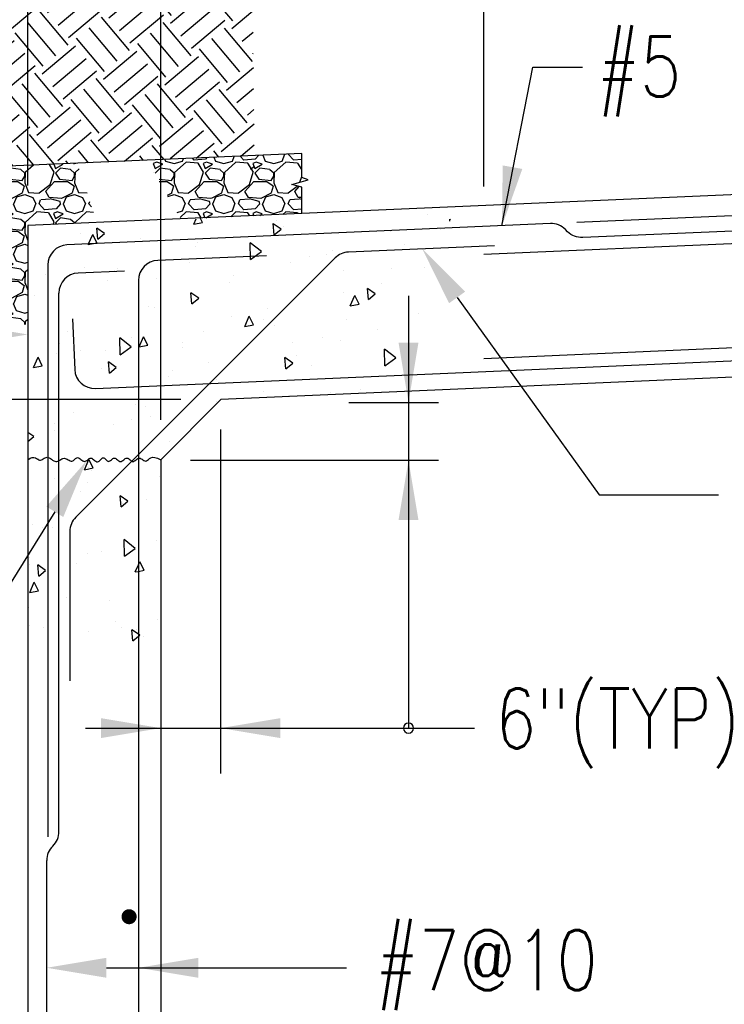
# Model space of a CAD drawing. Header units: inches. Extents: x -9715 to 32893, y -15613 to -1138.
# Tile 138 of 256: x 7271 to 7341, y -5569 to -5470. Entities that reach past the tile are written whole.
import ezdxf

# ---------------------------------------------------------------- set-up
doc = ezdxf.new("R2010")
doc.units = ezdxf.units.IN
doc.header["$MEASUREMENT"] = 0
doc.layers.get('0').update_dxf_attribs({"color": 252})
doc.layers.get('DEFPOINTS').update_dxf_attribs({"color": 11})
for name, color, linetype in [('S-ANNO-DIMS', 2, 'Continuous'), ('S-ANNO-TEXT', 2, 'Continuous'), ('S-FNDN-PATT', 8, 'Continuous'), ('S1', 2, 'Continuous'), ('S3', 4, 'Continuous'), ('S6', 1, 'Continuous')]:
    doc.layers.add(name, color=color, linetype=linetype)
doc.styles.add('125', font='romans.shx', dxfattribs={"width": 0.8, "height": 2})
doc.styles.add('DIM', font='ROMANS.shx', dxfattribs={"width": 0.8})
doc.dimstyles.new('DIM-16', dxfattribs={"dimscale": 0, "dimtxt": 6, "dimasz": 6, "dimexe": 3, "dimexo": 3, "dimgap": 3, "dimtad": 1, "dimdec": 1, "dimzin": 3, "dimdsep": 46, "dimlunit": 4, "dimtxsty": 'DIM', "dimcen": 0, "dimdle": 0.0625, "dimclrd": 256, "dimclre": 256, "dimclrt": 2, "dimazin": 0, "dimtfac": 1, "dimtdec": 1, "dimtmove": 1, "dimatfit": 0, "dimfxl": 0.0625, "dimfrac": 2, "dimtolj": 1, "dimtzin": 0, "dimarcsym": 0})

# ---------------------------------------------------------------- blocks, each defined once
blk = doc.blocks.new('*X34')
at = {"color": 0}
for p, q in [((643.23, 757.57), (644.89, 755.6)), ((644.75, 754.06), (649.26, 757.84)), ((647.36, 757.75), (647.4, 757.71)), ((654.25, 758.05), (657.22, 754.52)), ((657.08, 752.98), (663.62, 758.46)), ((658.38, 758.23), (659.73, 756.63)), ((665.27, 758.53), (669.54, 753.44)), ((669.4, 758.71), (672.06, 755.55)), ((669.41, 751.9), (676.11, 757.52)), ((673.53, 758.9), (674.57, 757.66)), ((676.29, 759.02), (681.87, 752.36)), ((680.42, 759.2), (684.38, 754.47)), ((684.55, 759.38), (685.94, 757.72)), ((634.54, 752.62), (640.28, 757.44)), ((636.64, 750.11), (643.35, 755.73)), ((646.86, 751.54), (653.57, 757.17)), ((659.19, 750.46), (665.89, 756.09)), ((631.63, 754.38), (636.51, 748.57)), ((643.21, 754.19), (648.84, 747.49)), ((648.97, 749.03), (655.67, 754.65)), ((661.3, 747.95), (668, 753.57)), ((671.52, 749.39), (678.22, 755.01)), ((681.74, 750.82), (685.98, 754.38)), ((628.61, 752.87), (634, 746.46)), ((640.7, 752.08), (646.32, 745.38)), ((655.54, 753.11), (661.16, 746.41)), ((667.87, 752.03), (673.49, 745.33)), ((673.63, 746.87), (680.33, 752.5)), ((623.58, 750.36), (624.18, 749.64)), ((625.86, 751.05), (631.48, 744.35)), ((638.19, 749.97), (643.81, 743.27)), ((653.03, 751), (658.65, 744.3)), ((665.35, 749.92), (670.98, 743.22)), ((680.19, 750.95), (685.82, 744.25)), ((683.84, 748.31), (686.02, 750.13)), ((619.02, 743.89), (625.72, 749.51)), ((620.57, 748.85), (621.67, 747.54)), ((631.35, 742.81), (638.05, 748.43)), ((650.51, 748.89), (656.14, 742.19)), ((662.84, 747.82), (668.46, 741.11)), ((677.68, 748.85), (683.3, 742.14)), ((617.55, 747.34), (619.15, 745.43)), ((621.13, 741.37), (627.83, 747)), ((633.46, 740.29), (640.16, 745.92)), ((643.67, 741.73), (650.38, 747.35)), ((656, 740.65), (662.7, 746.27)), ((675.17, 746.74), (680.79, 740.03)), ((685.95, 745.79), (686.06, 745.88)), ((608.8, 742.45), (610.33, 743.73)), ((610.91, 739.94), (617.61, 745.56)), ((617.48, 744.02), (623.1, 737.32)), ((623.24, 738.86), (629.94, 744.48)), ((645.78, 739.21), (652.49, 744.84)), ((658.11, 738.14), (664.81, 743.76)), ((668.33, 739.57), (675.03, 745.2)), ((607.49, 742.31), (610.78, 738.4)), ((614.97, 741.91), (620.59, 735.21)), ((629.81, 742.94), (635.43, 736.24)), ((635.57, 737.78), (642.27, 743.4)), ((642.13, 741.86), (647.76, 735.16)), ((647.89, 736.7), (654.6, 742.33)), ((670.44, 737.06), (677.14, 742.68)), ((680.66, 738.49), (686.09, 743.05)), ((604.47, 740.8), (608.26, 736.29)), ((612.45, 739.8), (618.08, 733.1)), ((627.29, 740.83), (632.92, 734.13)), ((639.62, 739.75), (645.24, 733.05)), ((654.46, 740.78), (660.09, 734.08)), ((660.22, 735.62), (666.92, 741.25)), ((666.79, 739.71), (672.41, 733)), ((672.55, 734.54), (679.25, 740.17)), ((601.45, 739.3), (605.75, 734.18)), ((605.61, 732.64), (612.32, 738.26)), ((624.78, 738.72), (630.4, 732.02)), ((651.95, 738.68), (657.57, 731.97)), ((679.12, 738.63), (684.74, 731.92)), ((682.77, 735.98), (686.13, 738.81)), ((593.29, 733.72), (597.7, 737.42)), ((595.4, 731.2), (602.1, 736.83)), ((607.72, 730.12), (614.43, 735.75)), ((617.94, 731.56), (624.64, 737.18)), ((630.27, 730.48), (636.97, 736.1)), ((637.11, 737.64), (642.73, 730.94)), ((649.43, 736.57), (655.06, 729.86)), ((664.27, 737.6), (669.9, 730.89)), ((676.6, 736.52), (682.23, 729.82)), ((591.75, 733.85), (597.37, 727.15)), ((593.41, 735.27), (593.42, 735.26)), ((597.51, 728.69), (604.21, 734.31)), ((620.05, 729.04), (626.75, 734.67)), ((642.6, 729.4), (649.3, 735.03)), ((654.92, 728.32), (661.63, 733.95)), ((661.76, 735.49), (667.39, 728.79)), ((674.09, 734.41), (679.71, 727.71)), ((684.87, 733.47), (686.18, 734.56)), ((585.18, 729.77), (589.28, 733.21)), ((604.07, 732.77), (609.7, 726.07)), ((609.83, 727.61), (616.54, 733.23)), ((622.16, 726.53), (628.86, 732.16)), ((632.38, 727.97), (639.08, 733.59)), ((644.71, 726.89), (651.41, 732.51)), ((667.25, 727.24), (673.95, 732.87)), ((583.35, 730.24), (585.04, 728.23)), ((589.23, 731.74), (594.86, 725.04)), ((601.56, 730.66), (607.18, 723.96)), ((616.4, 731.69), (622.03, 724.99)), ((628.73, 730.61), (634.35, 723.91)), ((634.49, 725.45), (641.19, 731.08)), ((646.81, 724.37), (653.52, 730)), ((657.03, 725.81), (663.74, 731.43)), ((669.36, 724.73), (676.06, 730.35)), ((679.58, 726.17), (686.21, 731.73)), ((579.88, 722.47), (586.58, 728.09)), ((580.33, 728.73), (582.53, 726.12)), ((586.72, 729.63), (592.34, 722.93)), ((599.05, 728.55), (604.67, 721.85)), ((613.89, 729.58), (619.51, 722.88)), ((626.21, 728.51), (630.89, 722.93)), ((641.06, 729.54), (646.04, 723.59)), ((653.38, 728.46), (657.06, 724.07)), ((660.23, 724.21), (665.84, 728.92)), ((674.59, 724.84), (678.17, 727.84)), ((569.66, 721.03), (576.37, 726.66)), ((577.32, 727.23), (580.02, 724.01)), ((592.21, 721.39), (598.91, 727.01)), ((604.54, 720.31), (611.24, 725.93)), ((611.37, 727.47), (616.66, 721.18)), ((623.7, 726.4), (626.76, 722.75)), ((638.54, 727.43), (641.91, 723.41)), ((650.87, 726.35), (652.93, 723.89)), ((665.71, 727.38), (668.08, 724.55)), ((678.04, 726.3), (679.1, 725.03)), ((683.57, 725.23), (686.25, 727.48)), ((571.77, 718.52), (578.48, 724.14)), ((581.99, 719.95), (588.69, 725.58)), ((594.32, 718.87), (601.02, 724.5)), ((620.74, 722.49), (623.57, 724.86)), ((636.03, 725.32), (637.78, 723.23)), ((648.36, 724.24), (648.8, 723.71)), ((663.2, 725.27), (663.95, 724.37)), ((567.26, 722.2), (571.64, 716.98)), ((578.34, 722.6), (583.23, 716.77)), ((584.1, 717.44), (590.8, 723.06)), ((596.43, 716.36), (603.13, 721.99)), ((606.65, 717.8), (613.35, 723.42)), ((635.1, 723.11), (635.89, 723.78)), ((685.51, 722.58), (686.29, 723.23)), ((564.24, 720.69), (569.12, 714.87)), ((575.83, 720.49), (580.22, 715.26)), ((590.67, 721.52), (596.29, 714.82)), ((602.99, 720.44), (608.62, 713.74)), ((608.75, 715.28), (615.46, 720.91)), ((559.21, 718.17), (559.31, 718.06)), ((561.22, 719.18), (566.61, 712.76)), ((573.31, 718.38), (577.2, 713.75)), ((588.15, 719.41), (588.26, 719.28)), ((600.48, 718.33), (606.11, 711.63)), ((615.32, 719.37), (616.66, 717.77)), ((558.48, 715.93), (560.85, 717.92)), ((566.48, 711.22), (573.18, 716.84)), ((597.97, 716.23), (603.59, 709.52)), ((612.81, 717.26), (616.66, 712.67)), ((560.61, 713.44), (562.96, 715.41)), ((570.77, 710.54), (575.29, 714.33)), ((596.23, 713.34), (597.83, 714.68)), ((610.3, 715.15), (615.92, 708.44)), ((562.74, 710.94), (565.07, 712.89)), ((598.4, 710.87), (599.94, 712.17)), ((603.46, 707.98), (610.16, 713.61)), ((564.93, 711.35), (567.14, 708.72)), ((605.57, 705.47), (612.27, 711.09)), ((600.56, 708.41), (602.05, 709.66)), ((601.92, 708.12), (607.54, 701.41)), ((607.68, 702.95), (614.38, 708.58)), ((614.24, 707.04), (616.66, 704.16)), ((615.78, 706.9), (616.66, 707.64)), ((611.73, 704.93), (616.66, 699.06)), ((609.22, 702.82), (614.84, 696.12)), ((604.66, 697.57), (609.08, 701.28)), ((604.66, 699.74), (605.03, 699.3)), ((604.66, 693.28), (611.19, 698.77)), ((606.6, 690.63), (613.3, 696.25)), ((614.71, 694.58), (616.66, 696.21)), ((613.17, 694.71), (616.66, 690.55)), ((610.65, 692.6), (616.28, 685.9)), ((604.66, 691.24), (606.46, 689.09)), ((608.14, 690.49), (613.76, 683.79)), ((604.66, 686.14), (608, 688.95)), ((604.66, 681.86), (610.11, 686.44)), ((613.63, 682.25), (616.66, 684.79)), ((605.52, 678.3), (612.22, 683.92)), ((612.09, 682.38), (615.5, 678.31)), ((615.74, 679.74), (616.66, 680.51)), ((609.57, 680.27), (612.11, 677.25)), ((604.66, 677.62), (605.38, 676.76)), ((605.01, 675.01), (606.92, 676.62)), ((607.06, 678.17), (608.72, 676.18))]:
    blk.add_line(p, q, dxfattribs=at)
blk = doc.blocks.new('*X43')
at = {"color": 0}
for p, q in [((674.11, 711.74), (674.59, 712.83)), ((674.11, 711.74), (675.87, 712.08)), ((675.87, 712.08), (675.49, 712.86)), ((690.63, 712.54), (690.63, 712.54)), ((721.01, 713.66), (721.01, 713.66)), ((725.55, 712.31), (725.51, 712.7)), ((725.64, 712.61), (725.51, 712.7)), ((654.82, 708.71), (654.62, 710.95)), ((656.2, 709.87), (654.62, 710.95)), ((690.26, 709.58), (690.07, 711.83)), ((691.64, 710.74), (690.07, 711.82)), ((690.26, 709.58), (691.64, 710.74)), ((692.21, 711.29), (692.21, 711.29)), ((713.64, 710.29), (713.64, 710.29)), ((723.61, 710.68), (723.61, 710.68)), ((651.44, 709.82), (651.44, 709.82)), ((652.9, 707.62), (653.82, 709.67)), ((654.67, 707.96), (653.82, 709.67)), ((654.82, 708.71), (656.2, 709.87)), ((663.42, 708.92), (663.42, 708.92)), ((674.93, 708.12), (674.93, 708.12)), ((652.9, 707.62), (654.67, 707.96)), ((674.4, 707.26), (674.4, 707.26)), ((685.51, 704.64), (685.44, 708.01)), ((687.69, 706.23), (685.44, 708.01)), ((685.51, 704.64), (687.69, 706.23)), ((701.98, 706.43), (701.98, 706.43)), ((716.4, 707.65), (716.4, 707.65)), ((687.6, 705.28), (687.6, 705.28)), ((697.44, 705.23), (697.44, 705.23)), ((700.76, 705.62), (700.76, 705.62)), ((652.08, 703.05), (652.08, 703.05)), ((658.24, 702.5), (658.24, 702.5)), ((658.81, 702.91), (658.81, 702.91)), ((673.18, 704.07), (673.18, 704.07)), ((693.44, 703.99), (693.44, 703.99)), ((704.14, 702.39), (704.14, 702.39)), ((713.88, 702.82), (713.88, 702.82)), ((720.44, 702.97), (720.44, 702.97)), ((644.39, 701.7), (644.39, 701.7)), ((644.76, 701.43), (644.76, 701.43)), ((656.84, 700.33), (656.84, 700.33)), ((666.58, 700.75), (666.58, 700.75)), ((682.11, 701.43), (682.11, 701.43)), ((681.21, 699.94), (681.21, 699.94)), ((709.16, 696.57), (708.97, 698.81)), ((710.54, 697.73), (708.97, 698.81)), ((711.81, 699.83), (711.81, 699.83)), ((642.04, 697.44), (642.04, 697.44)), ((663.13, 697.27), (663.13, 697.27)), ((673.72, 695.7), (673.52, 697.94)), ((675.1, 696.86), (673.52, 697.94)), ((673.72, 695.7), (675.1, 696.86)), ((695, 697.34), (695, 697.34)), ((704.24, 697.91), (704.24, 697.91)), ((705.53, 695.32), (706.45, 697.37)), ((707.3, 695.66), (706.45, 697.37)), ((709.16, 696.57), (710.54, 697.73)), ((665.05, 695.18), (665.05, 695.18)), ((666.21, 694.97), (666.21, 694.97)), ((688.96, 694.77), (688.96, 694.77)), ((705.53, 695.32), (707.3, 695.66)), ((681.64, 693.15), (681.64, 693.15)), ((684.33, 691.2), (685.24, 693.25)), ((686.1, 691.54), (685.24, 693.25)), ((688.01, 692.62), (688.01, 692.62)), ((704.76, 692.49), (704.76, 692.49)), ((719.18, 693.7), (719.18, 693.7)), ((684.33, 691.2), (686.1, 691.54)), ((690.39, 691.33), (690.39, 691.33)), ((711.05, 690.59), (711.05, 690.59)), ((648.84, 690.12), (648.84, 690.12)), ((659.36, 685.51), (659.29, 688.88)), ((661.54, 687.1), (659.29, 688.88)), ((661.6, 688.97), (661.6, 688.97)), ((663.12, 687.07), (664.04, 689.13)), ((664.89, 687.42), (664.04, 689.13)), ((675.97, 690.12), (675.97, 690.12)), ((700, 688.99), (700, 688.99)), ((703.63, 688.32), (703.63, 688.32)), ((647.18, 687.75), (647.18, 687.75)), ((651.32, 686.43), (651.32, 686.43)), ((659.36, 685.51), (661.54, 687.1)), ((663.12, 687.07), (664.89, 687.42)), ((671.85, 687.86), (671.85, 687.86)), ((671.86, 686.94), (671.86, 686.94)), ((693.89, 687.9), (693.89, 687.9)), ((712.5, 683.28), (712.43, 686.65)), ((714.68, 684.87), (712.43, 686.65)), ((641.92, 682.95), (642.84, 685.01)), ((643.69, 683.3), (642.84, 685.01)), ((646.59, 685.83), (646.59, 685.83)), ((656.33, 686.26), (656.33, 686.26)), ((692.62, 682.69), (692.42, 684.93)), ((694, 683.84), (692.42, 684.93)), ((694.81, 685.3), (694.81, 685.3)), ((712.5, 683.28), (714.68, 684.87)), ((641.92, 682.95), (643.69, 683.3)), ((655.65, 682.8), (655.65, 682.8)), ((657.17, 681.82), (656.97, 684.06)), ((658.55, 682.97), (656.97, 684.06)), ((657.17, 681.82), (658.55, 682.97)), ((677.16, 683.92), (677.16, 683.92)), ((692.62, 682.69), (694, 683.84)), ((697.79, 683.4), (697.79, 683.4)), ((668.99, 681.03), (668.99, 681.03)), ((669.84, 682.3), (669.84, 682.3)), ((678.65, 680.54), (678.65, 680.54)), ((707.55, 678.54), (707.55, 678.54)), ((688.2, 678.14), (688.2, 678.14)), ((693.18, 677.39), (693.18, 677.39)), ((701.62, 677.98), (701.62, 677.98)), ((662.45, 675.48), (662.45, 675.48)), ((664.38, 675.02), (664.38, 675.02)), ((678.76, 676.17), (678.76, 676.17)), ((649.96, 673.8), (649.96, 673.8)), ((665.36, 673.08), (665.36, 673.08)), ((646.09, 671.76), (646.09, 671.76)), ((658.03, 671.46), (658.03, 671.46)), ((661.61, 672.44), (661.61, 672.44)), ((642, 669.09), (640.81, 669.91)), ((640.81, 668.09), (642, 669.09)), ((646.22, 670.19), (646.22, 670.19)), ((669.26, 668.16), (669.26, 668.16)), ((642.99, 664.71), (642.99, 664.71)), ((652.14, 662.41), (653.06, 664.46)), ((652.14, 662.41), (653.91, 662.75)), ((653.02, 662.87), (653.02, 662.87)), ((653.91, 662.75), (653.06, 664.46)), ((646.23, 660.61), (646.23, 660.61)), ((653.55, 662.23), (653.55, 662.23)), ((667.17, 661.07), (667.17, 661.07)), ((652.75, 659.86), (652.75, 659.86)), ((651.36, 657.95), (651.36, 657.95)), ((659.52, 654.92), (659.33, 657.16)), ((660.9, 656.07), (659.33, 657.16)), ((659.52, 654.92), (660.9, 656.08)), ((659.83, 655.55), (659.83, 655.55)), ((664.6, 656.45), (664.6, 656.45)), ((641.75, 651.39), (641.75, 651.39)), ((643.67, 650.8), (643.67, 650.8)), ((645.77, 650.76), (645.77, 650.76)), ((660.2, 645.02), (660.13, 648.39)), ((662.37, 646.61), (660.13, 648.39)), ((666.63, 648.23), (666.63, 648.23)), ((641.16, 644.76), (641.16, 644.76)), ((652.79, 645.61), (652.79, 645.61)), ((655.54, 645.91), (655.54, 645.91)), ((660.2, 645.02), (662.37, 646.61)), ((641.12, 643.45), (641.12, 643.45)), ((642.98, 641.03), (642.78, 643.28)), ((644.36, 642.19), (642.78, 643.27)), ((650.47, 643.48), (650.47, 643.48)), ((662.36, 641.86), (663.01, 643.32)), ((663.01, 643.32), (663.28, 643.92)), ((663.15, 644.41), (663.15, 644.41)), ((664.13, 642.21), (663.28, 643.92)), ((642.98, 641.03), (644.36, 642.19)), ((662.36, 641.86), (663.01, 641.99)), ((663.01, 641.99), (664.13, 642.21)), ((641.16, 637.74), (642.08, 639.8)), ((642.93, 638.09), (642.08, 639.8)), ((641.16, 637.74), (642.93, 638.09)), ((648.56, 636.82), (648.56, 636.82)), ((657.28, 636.16), (657.28, 636.16)), ((640.99, 634.76), (640.99, 634.76)), ((641.07, 631.09), (641.07, 631.09)), ((658.32, 631.96), (658.32, 631.96)), ((666.82, 632.26), (666.82, 632.26)), ((643.95, 630.81), (643.95, 630.81)), ((652.9, 629.92), (652.9, 629.92)), ((659.5, 630.64), (659.5, 630.64)), ((661.88, 628.02), (661.68, 630.26)), ((663.01, 629.35), (661.68, 630.26)), ((661.88, 628.02), (663.01, 628.97)), ((662.64, 630.34), (662.64, 630.34)), ((663.26, 629.18), (663.01, 629.35)), ((663.01, 628.97), (663.26, 629.18)), ((664.08, 628.84), (664.08, 628.84))]:
    blk.add_line(p, q, dxfattribs=at)
blk = doc.blocks.new('*X50')
at = {"color": 0}
for p, q in [((631.7, 1688.6), (631.88, 1689.11)), ((634, 1688.82), (633.66, 1689.19)), ((636.59, 1689.32), (636.3, 1689)), ((637.96, 1689.38), (638.29, 1688.6)), ((641.7, 1688.6), (642.04, 1689.55)), ((644, 1688.82), (643.28, 1689.61)), ((647, 1689.77), (646.3, 1689)), ((647.78, 1689.81), (648.29, 1688.6)), ((651.7, 1688.6), (652.2, 1690)), ((652.2, 1690), (652.2, 1690)), ((652.9, 1690), (652.91, 1690.03)), ((654, 1688.82), (652.9, 1690.02)), ((626.5, 1688.39), (625.8, 1688.09)), ((625.8, 1688.1), (626.2, 1687.1)), ((626.2, 1687.1), (627.7, 1688)), ((627.2, 1687.2), (626.2, 1686.2)), ((627.7, 1688), (626.5, 1688.4)), ((629.21, 1686.9), (627.21, 1687.2)), ((628.15, 1688.95), (628.29, 1688.6)), ((628.29, 1688.59), (629.99, 1688.09)), ((630.01, 1688.09), (631.71, 1688.59)), ((632.4, 1688.4), (630.1, 1686.3)), ((634.8, 1688.19), (632.4, 1688.39)), ((636.29, 1689.01), (633.99, 1688.81)), ((635.91, 1686.4), (634.81, 1688.2)), ((636.5, 1688.39), (635.8, 1688.09)), ((635.8, 1688.1), (636.2, 1687.1)), ((636.2, 1687.1), (637.7, 1688)), ((637.2, 1687.2), (636.2, 1686.2)), ((637.7, 1688), (636.5, 1688.4)), ((639.21, 1686.9), (637.21, 1687.2)), ((638.29, 1688.59), (639.99, 1688.09)), ((640.01, 1688.09), (641.71, 1688.59)), ((642.4, 1688.4), (640.1, 1686.3)), ((644.8, 1688.19), (642.4, 1688.39)), ((646.29, 1689.01), (643.99, 1688.81)), ((645.91, 1686.4), (644.81, 1688.2)), ((646.5, 1688.39), (645.8, 1688.09)), ((645.8, 1688.1), (646.2, 1687.1)), ((646.2, 1687.1), (647.7, 1688)), ((647.2, 1687.2), (646.2, 1686.2)), ((647.7, 1688), (646.5, 1688.4)), ((649.21, 1686.9), (647.21, 1687.2)), ((648.29, 1688.59), (649.99, 1688.09)), ((650.01, 1688.09), (651.71, 1688.59)), ((652.4, 1688.4), (650.1, 1686.3)), ((654.8, 1688.19), (652.4, 1688.39)), ((655.61, 1688.95), (653.99, 1688.81)), ((655.61, 1686.9), (654.81, 1688.2)), ((625.89, 1686.36), (625.9, 1686.4)), ((630.01, 1686.18), (629.21, 1686.88)), ((629.5, 1684.7), (630, 1685.6)), ((630.1, 1686.3), (630, 1684.2)), ((630, 1685.6), (630, 1686.2)), ((635.1, 1683.9), (635.9, 1686.4)), ((636.2, 1686.2), (637, 1685)), ((640.01, 1686.18), (639.21, 1686.88)), ((639.5, 1684.7), (640, 1685.6)), ((640.1, 1686.3), (640, 1684.2)), ((640, 1685.6), (640, 1686.2)), ((645.1, 1683.9), (645.9, 1686.4)), ((646.2, 1686.2), (647, 1685)), ((650.01, 1686.18), (649.21, 1686.88)), ((649.5, 1684.7), (650, 1685.6)), ((650.1, 1686.3), (650, 1684.2)), ((650, 1685.6), (650, 1686.2)), ((655.24, 1684.34), (655.61, 1685.49)), ((626.98, 1684.5), (628.6, 1684.5)), ((627, 1685), (629.5, 1684.7)), ((628.6, 1684.52), (629.9, 1683.62)), ((629.9, 1683.6), (629.5, 1682.2)), ((629.99, 1684.21), (630.79, 1682.31)), ((632.9, 1682.21), (635.1, 1683.91)), ((634.2, 1682.5), (636, 1684.5)), ((636, 1684.5), (638.6, 1684.5)), ((637, 1685), (639.5, 1684.7)), ((638.6, 1684.52), (639.9, 1683.62)), ((639.9, 1683.6), (639.5, 1682.2)), ((639.99, 1684.21), (640.79, 1682.31)), ((642.9, 1682.21), (645.1, 1683.91)), ((644.2, 1682.5), (646, 1684.5)), ((646, 1684.5), (648.6, 1684.5)), ((647, 1685), (649.5, 1684.7)), ((648.6, 1684.52), (649.9, 1683.62)), ((649.9, 1683.6), (649.5, 1682.2)), ((649.99, 1684.21), (650.79, 1682.31)), ((652.9, 1682.21), (654.69, 1683.6)), ((654.2, 1682.5), (655.1, 1683.49)), ((629.51, 1682.19), (628.6, 1681.72)), ((628.73, 1681.5), (630, 1681.9)), ((630, 1681.9), (631.6, 1681.3)), ((630.79, 1682.29), (632.89, 1682.19)), ((631.6, 1681.3), (632.2, 1680)), ((634.91, 1681.3), (634.21, 1682.5)), ((637.39, 1681.12), (634.89, 1681.32)), ((639.51, 1682.19), (637.41, 1681.09)), ((637.8, 1680), (638.4, 1681.4)), ((638.4, 1681.4), (640, 1681.9)), ((640, 1681.9), (641.6, 1681.3)), ((640.79, 1682.29), (642.89, 1682.19)), ((641.6, 1681.3), (642.2, 1680)), ((644.91, 1681.3), (644.21, 1682.5)), ((647.39, 1681.12), (644.89, 1681.32)), ((649.51, 1682.19), (647.41, 1681.09)), ((647.8, 1680), (648.4, 1681.4)), ((648.4, 1681.4), (650, 1681.9)), ((650, 1681.9), (651.6, 1681.3)), ((650.79, 1682.29), (652.89, 1682.19)), ((651.6, 1681.3), (652.2, 1680)), ((654.91, 1681.3), (654.21, 1682.5)), ((655.61, 1681.26), (654.89, 1681.32)), ((631.7, 1678.6), (632.2, 1680)), ((632.9, 1680), (633.2, 1680.8)), ((634, 1678.82), (632.9, 1680.02)), ((635.11, 1680.99), (633.21, 1680.79)), ((637.1, 1680.5), (635.1, 1681)), ((637.2, 1680), (636.3, 1679)), ((637.2, 1680), (637.1, 1680.5)), ((637.69, 1680), (638.29, 1678.6)), ((641.7, 1678.6), (642.2, 1680)), ((642.9, 1680), (643.2, 1680.8)), ((644, 1678.82), (642.9, 1680.02)), ((645.11, 1680.99), (643.21, 1680.79)), ((647.1, 1680.5), (645.1, 1681)), ((647.2, 1680), (646.3, 1679)), ((647.2, 1680), (647.1, 1680.5)), ((647.69, 1680), (648.29, 1678.6)), ((651.7, 1678.6), (652.2, 1680)), ((652.9, 1680), (653.2, 1680.8)), ((654, 1678.82), (652.9, 1680.02)), ((655.11, 1680.99), (653.21, 1680.79)), ((655.61, 1680.88), (655.1, 1681)), ((630.62, 1678.27), (631.71, 1678.59)), ((632.4, 1678.4), (631.19, 1677.29)), ((634.8, 1678.19), (632.4, 1678.39)), ((636.29, 1679.01), (633.99, 1678.81)), ((635.44, 1677.18), (634.81, 1678.2)), ((636.5, 1678.39), (635.8, 1678.09)), ((635.8, 1678.1), (636.15, 1677.21)), ((636.39, 1677.22), (637.7, 1678)), ((637.7, 1678), (636.5, 1678.4)), ((638.29, 1678.59), (639.99, 1678.09)), ((640.01, 1678.09), (641.71, 1678.59)), ((642.4, 1678.4), (641.35, 1677.44)), ((644.8, 1678.19), (642.4, 1678.39)), ((646.29, 1679.01), (643.99, 1678.81)), ((645.18, 1677.6), (644.81, 1678.2)), ((646.5, 1678.39), (645.8, 1678.09)), ((645.8, 1678.1), (645.98, 1677.64)), ((647.7, 1678), (646.5, 1678.4)), ((647.18, 1677.69), (647.7, 1678)), ((648.29, 1678.59), (649.99, 1678.09)), ((650.01, 1678.09), (651.71, 1678.59)), ((652.4, 1678.4), (651.85, 1677.9)), ((654.8, 1678.19), (652.4, 1678.39)), ((655.61, 1678.95), (653.99, 1678.81)), ((654.92, 1678.03), (654.81, 1678.2))]:
    blk.add_line(p, q, dxfattribs=at)
blk = doc.blocks.new('*X51')
at = {"color": 0}
for p, q in [((585.91, 1686.4), (585.5, 1687.09)), ((586.19, 1687.12), (586.2, 1687.1)), ((587.16, 1687.16), (586.2, 1686.2)), ((586.2, 1687.1), (586.22, 1687.12)), ((589.21, 1686.9), (587.44, 1687.17)), ((591.24, 1687.34), (590.1, 1686.3)), ((595.91, 1686.4), (595.24, 1687.51)), ((596.02, 1687.55), (596.2, 1687.1)), ((596.2, 1687.1), (597.01, 1687.59)), ((597.2, 1687.2), (596.2, 1686.2)), ((599.21, 1686.9), (597.21, 1687.2)), ((601.74, 1687.8), (600.1, 1686.3)), ((605.91, 1686.4), (604.98, 1687.94)), ((605.85, 1687.97), (606.2, 1687.1)), ((606.2, 1687.1), (607.7, 1688)), ((607.2, 1687.2), (606.2, 1686.2)), ((609.21, 1686.9), (607.21, 1687.2)), ((607.7, 1688), (607.56, 1688.05)), ((609.81, 1688.15), (609.99, 1688.09)), ((610.01, 1688.09), (610.25, 1688.17)), ((610.94, 1687.06), (610.1, 1686.3)), ((576.7, 1686.7), (576.49, 1686.49)), ((576.49, 1685.76), (577, 1685)), ((580.01, 1686.19), (579.29, 1686.82)), ((579.5, 1684.7), (580, 1685.6)), ((580.1, 1686.3), (580, 1684.2)), ((580, 1685.6), (580, 1686.2)), ((580.74, 1686.88), (580.1, 1686.3)), ((585.1, 1683.9), (585.9, 1686.4)), ((586.2, 1686.2), (587, 1685)), ((590.01, 1686.19), (589.21, 1686.89)), ((589.5, 1684.7), (590, 1685.6)), ((590.1, 1686.3), (590, 1684.2)), ((590, 1685.6), (590, 1686.2)), ((595.1, 1683.9), (595.9, 1686.4)), ((596.2, 1686.2), (597, 1685)), ((600.01, 1686.19), (599.21, 1686.89)), ((599.5, 1684.7), (600, 1685.6)), ((600.1, 1686.3), (600, 1684.2)), ((600, 1685.6), (600, 1686.2)), ((605.1, 1683.9), (605.9, 1686.4)), ((606.2, 1686.2), (607, 1685)), ((610.01, 1686.19), (609.21, 1686.89)), ((609.5, 1684.7), (610, 1685.6)), ((610.1, 1686.3), (610, 1684.2)), ((610, 1685.6), (610, 1686.2)), ((576.49, 1684.5), (578.6, 1684.5)), ((577, 1685), (579.5, 1684.7)), ((578.6, 1684.52), (579.9, 1683.62)), ((579.9, 1683.6), (579.5, 1682.2)), ((579.99, 1684.21), (580.79, 1682.31)), ((582.9, 1682.22), (585.1, 1683.92)), ((584.2, 1682.5), (586, 1684.5)), ((586, 1684.5), (588.6, 1684.5)), ((587, 1685), (589.5, 1684.7)), ((588.6, 1684.52), (589.9, 1683.62)), ((589.9, 1683.6), (589.5, 1682.2)), ((589.99, 1684.21), (590.79, 1682.31)), ((592.9, 1682.22), (595.1, 1683.92)), ((594.2, 1682.5), (596, 1684.5)), ((596, 1684.5), (598.6, 1684.5)), ((597, 1685), (599.5, 1684.7)), ((598.6, 1684.52), (599.9, 1683.62)), ((599.9, 1683.6), (599.5, 1682.2)), ((599.99, 1684.21), (600.79, 1682.31)), ((602.9, 1682.22), (605.1, 1683.92)), ((604.2, 1682.5), (606, 1684.5)), ((606, 1684.5), (608.6, 1684.5)), ((607, 1685), (609.5, 1684.7)), ((608.6, 1684.52), (609.9, 1683.62)), ((609.9, 1683.6), (609.5, 1682.2)), ((609.99, 1684.21), (610.79, 1682.31)), ((577.39, 1681.12), (576.49, 1681.19)), ((579.51, 1682.19), (577.41, 1681.09)), ((577.8, 1680), (578.4, 1681.4)), ((578.4, 1681.4), (580, 1681.9)), ((580, 1681.9), (581.6, 1681.3)), ((580.79, 1682.29), (582.89, 1682.19)), ((581.6, 1681.3), (582.2, 1680)), ((584.91, 1681.3), (584.21, 1682.5)), ((587.39, 1681.12), (584.89, 1681.32)), ((589.51, 1682.19), (587.41, 1681.09)), ((587.8, 1680), (588.4, 1681.4)), ((588.4, 1681.4), (590, 1681.9)), ((590, 1681.9), (591.6, 1681.3)), ((590.79, 1682.29), (592.89, 1682.19)), ((591.6, 1681.3), (592.2, 1680)), ((594.91, 1681.3), (594.21, 1682.5)), ((597.39, 1681.12), (594.89, 1681.32)), ((599.51, 1682.19), (597.41, 1681.09)), ((597.8, 1680), (598.4, 1681.4)), ((598.4, 1681.4), (600, 1681.9)), ((600, 1681.9), (601.6, 1681.3)), ((600.79, 1682.29), (602.89, 1682.19)), ((601.6, 1681.3), (602.2, 1680)), ((604.91, 1681.3), (604.21, 1682.5)), ((607.39, 1681.12), (604.89, 1681.32)), ((609.51, 1682.19), (607.41, 1681.09)), ((607.8, 1680), (608.4, 1681.4)), ((608.4, 1681.4), (610, 1681.9)), ((610, 1681.9), (611.6, 1681.3)), ((610.79, 1682.29), (612.53, 1682.21)), ((611.6, 1681.3), (612.2, 1680)), ((577.1, 1680.5), (576.49, 1680.66)), ((577.2, 1680), (576.49, 1679.21)), ((577.2, 1680), (577.1, 1680.5)), ((577.69, 1680), (578.29, 1678.6)), ((581.7, 1678.6), (582.2, 1680)), ((582.9, 1680), (583.2, 1680.8)), ((584, 1678.82), (582.9, 1680.02)), ((585.11, 1680.99), (583.21, 1680.79)), ((587.1, 1680.5), (585.1, 1681)), ((587.2, 1680), (586.3, 1679)), ((587.2, 1680), (587.1, 1680.5)), ((587.69, 1680), (588.29, 1678.6)), ((591.7, 1678.6), (592.2, 1680)), ((592.9, 1680), (593.2, 1680.8)), ((594, 1678.82), (592.9, 1680.02)), ((595.11, 1680.99), (593.21, 1680.79)), ((597.1, 1680.5), (595.1, 1681)), ((597.2, 1680), (596.3, 1679)), ((597.2, 1680), (597.1, 1680.5)), ((597.69, 1680), (598.29, 1678.6)), ((601.7, 1678.6), (602.2, 1680)), ((602.9, 1680), (603.2, 1680.8)), ((604, 1678.82), (602.9, 1680.02)), ((605.11, 1680.99), (603.21, 1680.79)), ((607.1, 1680.5), (605.1, 1681)), ((607.2, 1680), (606.3, 1679)), ((607.2, 1680), (607.1, 1680.5)), ((607.69, 1680), (608.29, 1678.6)), ((611.7, 1678.6), (612.2, 1680)), ((612.9, 1680), (613.09, 1680.5)), ((613.43, 1679.44), (612.9, 1680.02)), ((576.5, 1678.39), (576.49, 1678.39)), ((576.49, 1677.28), (577.7, 1678)), ((577.2, 1677.2), (576.49, 1676.49)), ((577.7, 1678), (576.5, 1678.4)), ((579.21, 1676.9), (577.21, 1677.2)), ((578.29, 1678.59), (579.99, 1678.09)), ((580.01, 1678.09), (581.71, 1678.59)), ((582.4, 1678.4), (580.1, 1676.3)), ((584.8, 1678.19), (582.4, 1678.39)), ((586.29, 1679.01), (583.99, 1678.81)), ((585.91, 1676.4), (584.81, 1678.2)), ((586.5, 1678.39), (585.8, 1678.09)), ((585.8, 1678.1), (586.2, 1677.1)), ((586.2, 1677.1), (587.7, 1678)), ((587.2, 1677.2), (586.2, 1676.2)), ((587.7, 1678), (586.5, 1678.4)), ((589.21, 1676.9), (587.21, 1677.2)), ((588.29, 1678.59), (589.99, 1678.09)), ((590.01, 1678.09), (591.71, 1678.59)), ((592.4, 1678.4), (590.1, 1676.3)), ((594.8, 1678.19), (592.4, 1678.39)), ((596.29, 1679.01), (593.99, 1678.81)), ((595.91, 1676.4), (594.81, 1678.2)), ((596.5, 1678.39), (595.8, 1678.09)), ((595.8, 1678.1), (596.2, 1677.1)), ((596.2, 1677.1), (597.7, 1678)), ((597.2, 1677.2), (596.2, 1676.2)), ((597.7, 1678), (596.5, 1678.4)), ((599.21, 1676.9), (597.21, 1677.2)), ((598.29, 1678.59), (599.99, 1678.09)), ((600.01, 1678.09), (601.71, 1678.59)), ((602.4, 1678.4), (600.1, 1676.3)), ((604.8, 1678.19), (602.4, 1678.39)), ((606.29, 1679.01), (603.99, 1678.81)), ((605.91, 1676.4), (604.81, 1678.2)), ((606.5, 1678.39), (605.8, 1678.09)), ((605.8, 1678.1), (606.2, 1677.1)), ((606.2, 1677.1), (607.7, 1678)), ((607.2, 1677.2), (606.2, 1676.2)), ((607.7, 1678), (606.5, 1678.4)), ((609.21, 1676.9), (607.21, 1677.2)), ((608.29, 1678.59), (609.99, 1678.09)), ((610.01, 1678.09), (611.71, 1678.59)), ((612.4, 1678.4), (610.1, 1676.3)), ((613.81, 1678.27), (612.4, 1678.39)), ((576.49, 1675.76), (577, 1675)), ((580.01, 1676.19), (579.21, 1676.89)), ((579.5, 1674.7), (580, 1675.6)), ((580.1, 1676.3), (580, 1674.2)), ((580, 1675.6), (580, 1676.2)), ((585.1, 1673.9), (585.9, 1676.4)), ((586.2, 1676.2), (587, 1675)), ((590.01, 1676.19), (589.21, 1676.89)), ((589.5, 1674.7), (590, 1675.6)), ((590.1, 1676.3), (590, 1674.2)), ((590, 1675.6), (590, 1676.2)), ((595.1, 1673.9), (595.9, 1676.4)), ((596.2, 1676.2), (597, 1675)), ((600.01, 1676.19), (599.21, 1676.89)), ((599.5, 1674.7), (600, 1675.6)), ((600.1, 1676.3), (600, 1674.2)), ((600, 1675.6), (600, 1676.2)), ((605.74, 1675.88), (605.9, 1676.4)), ((606.2, 1676.2), (606.39, 1675.91)), ((610.01, 1676.19), (609.21, 1676.89)), ((610, 1676.07), (610, 1676.2)), ((610.1, 1676.3), (610.09, 1676.07)), ((576.49, 1674.5), (578.6, 1674.5)), ((577, 1675), (579.5, 1674.7)), ((578.6, 1674.52), (579.9, 1673.62)), ((579.9, 1673.6), (579.5, 1672.2)), ((579.99, 1674.21), (580.79, 1672.31)), ((582.9, 1672.22), (585.1, 1673.92)), ((584.2, 1672.5), (586, 1674.5)), ((586, 1674.5), (588.6, 1674.5)), ((587, 1675), (589.5, 1674.7)), ((588.6, 1674.52), (589.9, 1673.62)), ((589.9, 1673.6), (589.5, 1672.2)), ((589.99, 1674.21), (590.79, 1672.31)), ((592.9, 1672.21), (595.1, 1673.91)), ((594.2, 1672.5), (596, 1674.5)), ((596, 1674.5), (598.6, 1674.5)), ((597, 1675), (599.5, 1674.7)), ((598.6, 1674.52), (599.9, 1673.62)), ((599.9, 1673.6), (599.5, 1672.2)), ((599.99, 1674.21), (600.64, 1672.66)), ((579.51, 1672.19), (577.41, 1671.09)), ((577.8, 1670), (578.4, 1671.4)), ((578.4, 1671.4), (580, 1671.9)), ((580, 1671.9), (581.6, 1671.3)), ((580.79, 1672.3), (582.89, 1672.2)), ((581.6, 1671.3), (582.2, 1670)), ((584.91, 1671.3), (584.21, 1672.5)), ((587.39, 1671.12), (584.89, 1671.32)), ((589.51, 1672.19), (587.41, 1671.09)), ((587.8, 1670), (588.4, 1671.4)), ((588.4, 1671.4), (590, 1671.9)), ((590, 1671.9), (591.6, 1671.3)), ((590.79, 1672.3), (592.89, 1672.2)), ((591.6, 1671.3), (592.2, 1670)), ((594.91, 1671.3), (594.21, 1672.5)), ((597.39, 1671.12), (594.89, 1671.32)), ((599.51, 1672.19), (597.41, 1671.09)), ((597.8, 1670), (598.4, 1671.4)), ((598.4, 1671.4), (600, 1671.9)), ((600, 1671.9), (600.64, 1671.66)), ((577.39, 1671.12), (576.49, 1671.19)), ((577.1, 1670.5), (576.49, 1670.66)), ((577.2, 1670), (576.49, 1669.21)), ((577.2, 1670), (577.1, 1670.5)), ((577.69, 1670), (578.29, 1668.6)), ((581.7, 1668.6), (582.2, 1670)), ((582.9, 1670), (583.2, 1670.8)), ((584, 1668.82), (582.9, 1670.02)), ((585.11, 1670.99), (583.21, 1670.79)), ((587.1, 1670.5), (585.1, 1671)), ((587.2, 1670), (586.3, 1669)), ((587.2, 1670), (587.1, 1670.5)), ((587.69, 1670), (588.29, 1668.6)), ((591.7, 1668.6), (592.2, 1670)), ((592.9, 1670), (593.2, 1670.8)), ((594, 1668.82), (592.9, 1670.02)), ((595.11, 1670.99), (593.21, 1670.79)), ((597.1, 1670.5), (595.1, 1671)), ((597.2, 1670), (596.3, 1669)), ((597.2, 1670), (597.1, 1670.5)), ((597.69, 1670), (598.29, 1668.6)), ((576.5, 1668.39), (576.49, 1668.39)), ((576.49, 1667.28), (577.7, 1668)), ((577.7, 1668), (576.5, 1668.4)), ((578.29, 1668.59), (579.99, 1668.09)), ((580.01, 1668.09), (581.71, 1668.59)), ((582.4, 1668.4), (580.1, 1666.3)), ((584.8, 1668.19), (582.4, 1668.39)), ((586.29, 1669.01), (583.99, 1668.81)), ((585.91, 1666.4), (584.81, 1668.2)), ((586.5, 1668.39), (585.8, 1668.09)), ((585.8, 1668.1), (586.2, 1667.1)), ((586.2, 1667.1), (587.7, 1668)), ((587.7, 1668), (586.5, 1668.4)), ((588.29, 1668.59), (589.99, 1668.09)), ((590.01, 1668.09), (591.71, 1668.59)), ((592.4, 1668.4), (590.1, 1666.3)), ((594.8, 1668.19), (592.4, 1668.39)), ((596.29, 1669.01), (593.99, 1668.81)), ((595.91, 1666.4), (594.81, 1668.2)), ((596.5, 1668.39), (595.8, 1668.09)), ((595.8, 1668.1), (596.2, 1667.1)), ((596.2, 1667.1), (597.7, 1668)), ((597.7, 1668), (596.5, 1668.4)), ((598.29, 1668.59), (599.99, 1668.09)), ((600.01, 1668.09), (600.64, 1668.28)), ((577.2, 1667.2), (576.49, 1666.49)), ((576.49, 1665.76), (577, 1665)), ((579.21, 1666.9), (577.21, 1667.2)), ((580.01, 1666.19), (579.21, 1666.89)), ((579.5, 1664.7), (580, 1665.6)), ((580.1, 1666.3), (580, 1664.2)), ((580, 1665.6), (580, 1666.2)), ((585.1, 1663.9), (585.9, 1666.4)), ((587.2, 1667.2), (586.2, 1666.2)), ((586.2, 1666.2), (587, 1665)), ((589.21, 1666.9), (587.21, 1667.2)), ((590.01, 1666.19), (589.21, 1666.89)), ((589.5, 1664.7), (590, 1665.6)), ((590.1, 1666.3), (590, 1664.2)), ((590, 1665.6), (590, 1666.2)), ((595.1, 1663.9), (595.9, 1666.4)), ((597.2, 1667.2), (596.2, 1666.2)), ((596.2, 1666.2), (597, 1665)), ((599.21, 1666.9), (597.21, 1667.2)), ((600.01, 1666.19), (599.21, 1666.89)), ((599.5, 1664.7), (600, 1665.6)), ((600.1, 1666.3), (600, 1664.2)), ((600, 1665.6), (600, 1666.2)), ((600.64, 1666.79), (600.1, 1666.3)), ((576.49, 1664.5), (578.6, 1664.5)), ((577, 1665), (579.5, 1664.7)), ((578.6, 1664.52), (579.9, 1663.62)), ((579.9, 1663.6), (579.5, 1662.2)), ((579.99, 1664.21), (580.79, 1662.31)), ((582.9, 1662.21), (585.1, 1663.91)), ((584.2, 1662.5), (586, 1664.5)), ((586, 1664.5), (588.6, 1664.5)), ((587, 1665), (589.5, 1664.7)), ((588.6, 1664.52), (589.9, 1663.62)), ((589.9, 1663.6), (589.5, 1662.2)), ((589.99, 1664.21), (590.79, 1662.31)), ((592.9, 1662.21), (595.1, 1663.91)), ((594.2, 1662.5), (596, 1664.5)), ((596, 1664.5), (598.6, 1664.5)), ((597, 1665), (599.5, 1664.7)), ((598.6, 1664.52), (599.9, 1663.62)), ((599.9, 1663.6), (599.5, 1662.2)), ((599.99, 1664.21), (600.64, 1662.66)), ((579.51, 1662.19), (577.41, 1661.09)), ((577.8, 1660), (578.4, 1661.4)), ((578.4, 1661.4), (580, 1661.9)), ((580, 1661.9), (581.6, 1661.3)), ((580.79, 1662.3), (582.89, 1662.2)), ((584.91, 1661.3), (584.21, 1662.5)), ((589.51, 1662.19), (587.41, 1661.09)), ((587.8, 1660), (588.4, 1661.4)), ((588.4, 1661.4), (590, 1661.9)), ((590, 1661.9), (591.6, 1661.3)), ((590.79, 1662.3), (592.89, 1662.2)), ((594.91, 1661.3), (594.21, 1662.5)), ((599.51, 1662.19), (597.41, 1661.09)), ((597.8, 1660), (598.4, 1661.4)), ((598.4, 1661.4), (600, 1661.9)), ((600, 1661.9), (600.64, 1661.66)), ((577.39, 1661.12), (576.49, 1661.19)), ((577.1, 1660.5), (576.49, 1660.66)), ((577.2, 1660), (576.49, 1659.21)), ((577.2, 1660), (577.1, 1660.5)), ((577.69, 1660), (578.24, 1658.72)), ((581.6, 1661.3), (582.2, 1660)), ((581.7, 1658.6), (582.2, 1660)), ((582.9, 1660), (583.2, 1660.8)), ((584, 1658.82), (582.9, 1660.02)), ((585.11, 1660.99), (583.21, 1660.79)), ((587.39, 1661.12), (584.89, 1661.32)), ((587.1, 1660.5), (585.1, 1661)), ((587.2, 1660), (586.3, 1659)), ((587.2, 1660), (587.1, 1660.5)), ((587.69, 1660), (588.29, 1658.6)), ((591.6, 1661.3), (592.2, 1660)), ((591.7, 1658.6), (592.2, 1660)), ((592.9, 1660), (593.2, 1660.8)), ((594, 1658.82), (592.9, 1660.02)), ((595.11, 1660.99), (593.21, 1660.79)), ((597.39, 1661.12), (594.89, 1661.32)), ((597.1, 1660.5), (595.1, 1661)), ((597.2, 1660), (596.3, 1659)), ((597.2, 1660), (597.1, 1660.5)), ((597.69, 1660), (598.29, 1658.6)), ((580.91, 1658.36), (581.71, 1658.59)), ((582.4, 1658.4), (582.17, 1658.19)), ((584.8, 1658.19), (582.4, 1658.39)), ((586.29, 1659.01), (583.99, 1658.81)), ((585.06, 1657.8), (584.81, 1658.2)), ((586.5, 1658.39), (585.8, 1658.09)), ((585.8, 1658.1), (585.97, 1657.68)), ((587.7, 1658), (586.5, 1658.4)), ((586.94, 1657.55), (587.7, 1658)), ((588.29, 1658.59), (589.99, 1658.09)), ((590.01, 1658.09), (591.71, 1658.59)), ((592.4, 1658.4), (590.89, 1657.02)), ((594.8, 1658.19), (592.4, 1658.39)), ((596.29, 1659.01), (593.99, 1658.81)), ((595.91, 1656.4), (594.81, 1658.2)), ((596.5, 1658.39), (595.8, 1658.09)), ((595.8, 1658.1), (596.2, 1657.1)), ((596.2, 1657.1), (597.7, 1658)), ((597.7, 1658), (596.5, 1658.4)), ((598.29, 1658.59), (599.99, 1658.09)), ((600.01, 1658.09), (600.64, 1658.28)), ((595.88, 1656.34), (595.9, 1656.4)), ((597.2, 1657.2), (596.29, 1656.29)), ((599.21, 1656.9), (597.21, 1657.2)), ((600.01, 1656.19), (599.21, 1656.89)), ((600, 1655.79), (600, 1656.2)), ((600.1, 1656.3), (600.07, 1655.78)), ((600.64, 1656.79), (600.1, 1656.3))]:
    blk.add_line(p, q, dxfattribs=at)
blk = doc.blocks.new('*D152')
at = {"layer": 'DEFPOINTS', "color": 0}
for p in [(7884.752, -5283.103), (7884.752, -5423.583), (7284.923, -5500.976)]:
    blk.add_point(p, dxfattribs=at)
at = {"layer": 'S-ANNO-DIMS', "lineweight": -2}
for p, q in [((7284.923, -5497.976), (7284.923, -5280.103)), ((7884.752, -5420.583), (7884.752, -5280.103)), ((7290.923, -5283.103), (7878.752, -5283.103))]:
    blk.add_line(p, q, dxfattribs=at)
at = {"layer": 'S-ANNO-DIMS'}
for points in [[(7290.923, -5282.103), (7290.923, -5284.103), (7284.923, -5283.103)], [(7878.752, -5282.103), (7878.752, -5284.103), (7884.752, -5283.103)]]:
    blk.add_solid(points, dxfattribs=at)
at = {"layer": 'S-ANNO-DIMS', "color": 2, "insert": (7584.838, -5276.532), "char_height": 6, "attachment_point": 5, "style": 'DIM'}
blk.add_mtext('\\A1;50\'-0"', dxfattribs=at)

msp = doc.modelspace()

# ---------------------------------------------------------------- linework, layer by layer
at = {"layer": 'S-ANNO-DIMS'}
for p, q in [((7284.92347, -5510.40155), (7284.92347, -5296.53784)), ((7271.64697, -5486.9696), (7271.64697, -5297.34004)), ((7317.24697, -5487.07087), (7317.24697, -5371.83832)), ((7319.04824, -5490.99923), (7322.12825, -5475.14149)), ((7322.12825, -5475.14149), (7327.10826, -5475.14149)), ((7309.70026, -5498.0129), (7309.70026, -5541.25348)), ((7314.56746, -5498.16894), (7328.7638, -5517.92966)), ((7286.92803, -5508.397), (7142.50546, -5508.397)), ((7303.74424, -5508.66982), (7312.6883, -5508.66982)), ((7290.92268, -5545.78493), (7290.92268, -5511.38852)), ((7287.91152, -5514.46425), (7312.6883, -5514.46425)), ((7328.7638, -5517.92966), (7340.71325, -5517.92966)), ((7274.33653, -5519.61117), (7268.21603, -5529.44727)), ((7277.4079, -5541.25348), (7316.28631, -5541.25348)), ((7279.50233, -5565.22829), (7303.51137, -5565.22829))]:
    msp.add_line(p, q, dxfattribs=at)
msp.add_lwpolyline([(7299.02171, -5489.78351), (7299.02171, -5487.14323), (7298.01944, -5486.88841), (7299.67946, -5486.4186), (7299.02171, -5486.16803), (7299.02171, -5483.76411)], dxfattribs=at)
for start, end in [(0, 180), (180, 0)]:
    msp.add_arc((7309.70026, -5541.25348), 0.49801, start, end, dxfattribs=at)
for points in [[(7321.0811, -5485.31652), (7319.12022, -5484.96562), (7319.04794, -5491.02371)], [(7313.75855, -5498.75007), (7315.37637, -5497.58781), (7311.08068, -5493.31548)], [(7265.67088, -5500.88078), (7265.67088, -5502.87281), (7271.64697, -5501.8768)], [(7310.69627, -5502.69373), (7308.70424, -5502.69373), (7309.70026, -5508.66982)], [(7273.49086, -5519.08495), (7275.18219, -5520.13738), (7277.4938, -5514.53719)], [(7308.70424, -5520.44033), (7310.69627, -5520.44033), (7309.70026, -5514.46425)], [(7278.94739, -5540.25747), (7278.94739, -5542.2495), (7284.92347, -5541.25348)], [(7296.89877, -5542.2495), (7296.89877, -5540.25747), (7290.92268, -5541.25348)], [(7279.50233, -5566.22431), (7279.50233, -5564.23228), (7273.52624, -5565.22829)], [(7288.67945, -5566.22431), (7288.67945, -5564.23228), (7282.70336, -5565.22829)]]:
    msp.add_solid(points, dxfattribs=at)
at = {"layer": 'S1', "color": 3}
msp.add_line((7284.92347, -5514.41067), (7284.92347, -5664.19959), dxfattribs=at)
for points in [[(7452.99662, -5483.06082), (7299.02171, -5489.78351)], [(7299.02171, -5489.78351), (7271.64697, -5490.97872), (7271.64697, -5670.17568)], [(7453.79238, -5501.28658), (7290.93715, -5508.397)], [(7284.92347, -5514.41067), (7290.93715, -5508.397)]]:
    msp.add_lwpolyline(points, dxfattribs=at)
at = {"layer": 'S1'}
msp.add_lwpolyline([(7299.02171, -5483.76411), (7259.61962, -5485.48444)], dxfattribs=at)
at = {"layer": 'S1', "color": 2}
msp.add_lwpolyline([(7271.64697, -5514.41067), (7271.88272, -5514.26022), (7272.08286, -5514.18794), (7272.25241, -5514.17691), (7272.3964, -5514.2102), (7272.51984, -5514.27089), (7272.62778, -5514.34205), (7272.72524, -5514.40676), (7272.81724, -5514.4481), (7272.90806, -5514.45353), (7272.99893, -5514.42809), (7273.09033, -5514.38122), (7273.18276, -5514.32234), (7273.27668, -5514.26089), (7273.37259, -5514.2063), (7273.47097, -5514.16801), (7273.5723, -5514.15543), (7273.67685, -5514.17501), (7273.78408, -5514.22117), (7273.89325, -5514.28533), (7274.00359, -5514.35893), (7274.11436, -5514.43338), (7274.22482, -5514.50012), (7274.3342, -5514.55056), (7274.44175, -5514.57614), (7274.54695, -5514.57104), (7274.65011, -5514.54042), (7274.75176, -5514.49222), (7274.85245, -5514.43438), (7274.95272, -5514.37483), (7275.05309, -5514.32149), (7275.1541, -5514.28229), (7275.25629, -5514.26518), (7275.35993, -5514.27549), (7275.46422, -5514.3082), (7275.56807, -5514.35569), (7275.67043, -5514.41037), (7275.77021, -5514.46462), (7275.86634, -5514.51084), (7275.95775, -5514.5414), (7276.04338, -5514.54871), (7276.12256, -5514.52775), (7276.19639, -5514.48397), (7276.26635, -5514.4254), (7276.33396, -5514.36007), (7276.4007, -5514.29603), (7276.46809, -5514.24132), (7276.53763, -5514.20397), (7276.61081, -5514.19201), (7276.68873, -5514.21077), (7276.77083, -5514.25461), (7276.85615, -5514.31516), (7276.94372, -5514.38408), (7277.03258, -5514.453), (7277.12176, -5514.51355), (7277.21029, -5514.55739), (7277.29722, -5514.57614), (7277.38183, -5514.56425), (7277.46439, -5514.52727), (7277.54546, -5514.47357), (7277.62556, -5514.41152), (7277.70523, -5514.34946), (7277.785, -5514.29576), (7277.86542, -5514.25879), (7277.94702, -5514.24689), (7278.03016, -5514.26561), (7278.11448, -5514.3092), (7278.19944, -5514.36908), (7278.28451, -5514.43667), (7278.36915, -5514.50341), (7278.45282, -5514.56071), (7278.535, -5514.60001), (7278.61513, -5514.61273), (7278.69282, -5514.59319), (7278.76814, -5514.54728), (7278.84132, -5514.48379), (7278.91258, -5514.41152), (7278.98211, -5514.33924), (7279.05014, -5514.27576), (7279.11689, -5514.22985), (7279.18256, -5514.21031), (7279.2474, -5514.22303), (7279.31169, -5514.26232), (7279.37578, -5514.31963), (7279.43997, -5514.38637), (7279.50459, -5514.45396), (7279.56996, -5514.51384), (7279.6364, -5514.55742), (7279.70424, -5514.57614), (7279.7737, -5514.56423), (7279.84466, -5514.52713), (7279.91692, -5514.47309), (7279.99024, -5514.41037), (7280.06442, -5514.34723), (7280.13925, -5514.29191), (7280.2145, -5514.25266), (7280.28997, -5514.23774), (7280.3655, -5514.25268), (7280.44113, -5514.29205), (7280.51697, -5514.34771), (7280.59314, -5514.41152), (7280.66973, -5514.47532), (7280.74687, -5514.53099), (7280.82464, -5514.57036), (7280.90317, -5514.58529), (7280.9825, -5514.57036), (7281.06247, -5514.53099), (7281.14288, -5514.47532), (7281.22349, -5514.41152), (7281.30411, -5514.34771), (7281.38451, -5514.29205), (7281.46449, -5514.25268), (7281.54382, -5514.23774), (7281.62235, -5514.25268), (7281.70012, -5514.29205), (7281.77725, -5514.34771), (7281.85385, -5514.41152), (7281.93002, -5514.47532), (7282.00586, -5514.53099), (7282.08149, -5514.57036), (7282.15701, -5514.58529), (7282.23257, -5514.57037), (7282.30845, -5514.53113), (7282.38498, -5514.47581), (7282.46247, -5514.41266), (7282.54124, -5514.34994), (7282.62163, -5514.29591), (7282.70394, -5514.25881), (7282.78851, -5514.24689), (7282.87551, -5514.26542), (7282.96455, -5514.3077), (7283.05509, -5514.36401), (7283.14659, -5514.42467), (7283.23852, -5514.47996), (7283.33035, -5514.5202), (7283.42153, -5514.53568), (7283.51153, -5514.5167), (7283.60138, -5514.45835), (7283.69833, -5514.37485), (7283.81122, -5514.28523), (7283.94886, -5514.20849), (7284.12008, -5514.16365), (7284.33371, -5514.16972), (7284.59856, -5514.24572), (7284.92347, -5514.41067)], dxfattribs=at)
at = {"layer": 'S3', "color": 4}
for p, q in [((7453.21037, -5487.95644), (7317.24697, -5493.89273)), ((7295.51382, -5493.99515), (7284.62048, -5494.47076)), ((7273.63417, -5494.92366), (7273.63417, -5552.12816)), ((7281.29399, -5495.52989), (7276.66489, -5495.732)), ((7282.70336, -5496.47341), (7282.70336, -5670.17568)), ((7274.74777, -5551.60619), (7274.74777, -5497.73465)), ((7273.52624, -5670.17568), (7273.52624, -5554.48757))]:
    msp.add_line(p, q, dxfattribs=at)
for points in [[(7453.09148, -5485.23338), (7326.52047, -5490.67241)], [(7453.66315, -5498.32686), (7317.24697, -5504.30292)]]:
    msp.add_lwpolyline(points, dxfattribs=at)
for points in [[(7357.08756, -5490.89921), (7327.11971, -5492.18245, -0.21027739), (7325.61483, -5491.59724), (7325.3884, -5491.37081, 0.21027739), (7323.88353, -5490.7856), (7275.55129, -5492.92101)], [(7275.55129, -5492.92101, 0.40149067), (7273.63417, -5494.92366, 0.40149067)], [(7318.3014, -5493.00022), (7303.69468, -5493.63796, 0.18759656), (7302.36469, -5494.22317), (7276.43113, -5520.15673, 0.19891237), (7275.84401, -5521.57416), (7275.84401, -5536.51438)], [(7276.10054, -5500.29783), (7276.32186, -5505.36704, 0.41421356), (7278.41195, -5507.28225), (7453.72099, -5499.65153, 0.41425264)]]:
    msp.add_lwpolyline(points, format="xyb", dxfattribs=at)
at = {"layer": 'S3', "const_width": 0.75171}
msp.add_lwpolyline([(7281.38787, -5560.11742, 1), (7282.13958, -5560.11742, 1)], format="xyb", close=True, dxfattribs=at)
at = {"layer": 'S3', "color": 4}
for centre, start, end in [((7284.70792, -5496.47341), 92.5, 180), ((7276.75233, -5497.73465), 92.5, 180), ((7272.74321, -5551.60619), 314.0521247, 0), ((7275.5308, -5554.48757), 134.0521247, 180)]:
    msp.add_arc(centre, 2.00456, start, end, dxfattribs=at)

# ---------------------------------------------------------------- block references
at = {"layer": 'S-FNDN-PATT', "xscale": 0.498007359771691, "yscale": 0.498007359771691, "zscale": 0.4980073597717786}
for name, p in [('*X34', (6952.51932, -5845.19881)), ('*X50', (6972.52266, -6325.46982)), ('*X51', (6972.52266, -6325.46982))]:
    msp.add_blockref(name, p, dxfattribs=at)
at = {"layer": 'S6', "color": 1, "xscale": 0.498007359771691, "yscale": 0.498007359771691, "zscale": 0.4980073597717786}
msp.add_blockref('*X43', (6952.51932, -5845.28759), dxfattribs=at)

# ---------------------------------------------------------------- texts
at = {"layer": 'S-ANNO-TEXT', "style": '125', "width": 0.8}
for s, p in [('#5', (7328.53646, -5478.08442)), ('6"(TYP)', (7318.37624, -5543.2762)), ('#7@10', (7306.39353, -5567.46044))]:
    msp.add_text(s, height=6, dxfattribs=at).set_placement(p)

# ---------------------------------------------------------------- dimensions: what is measured, and where the dimension line sits
at = {"layer": 'S-ANNO-DIMS'}
dim = msp.add_linear_dim(base=(7884.75185, -5283.10294), p1=(7284.92347, -5500.97578), p2=(7884.75185, -5423.58328), dimstyle='DIM-16', override={"dimscale": 1}, dxfattribs=at)
dim.commit()
dim.dimension.update_dxf_attribs({"geometry": '*D152', "text_midpoint": (7584.83766, -5276.53152)})

doc.saveas('drawing.dxf')
